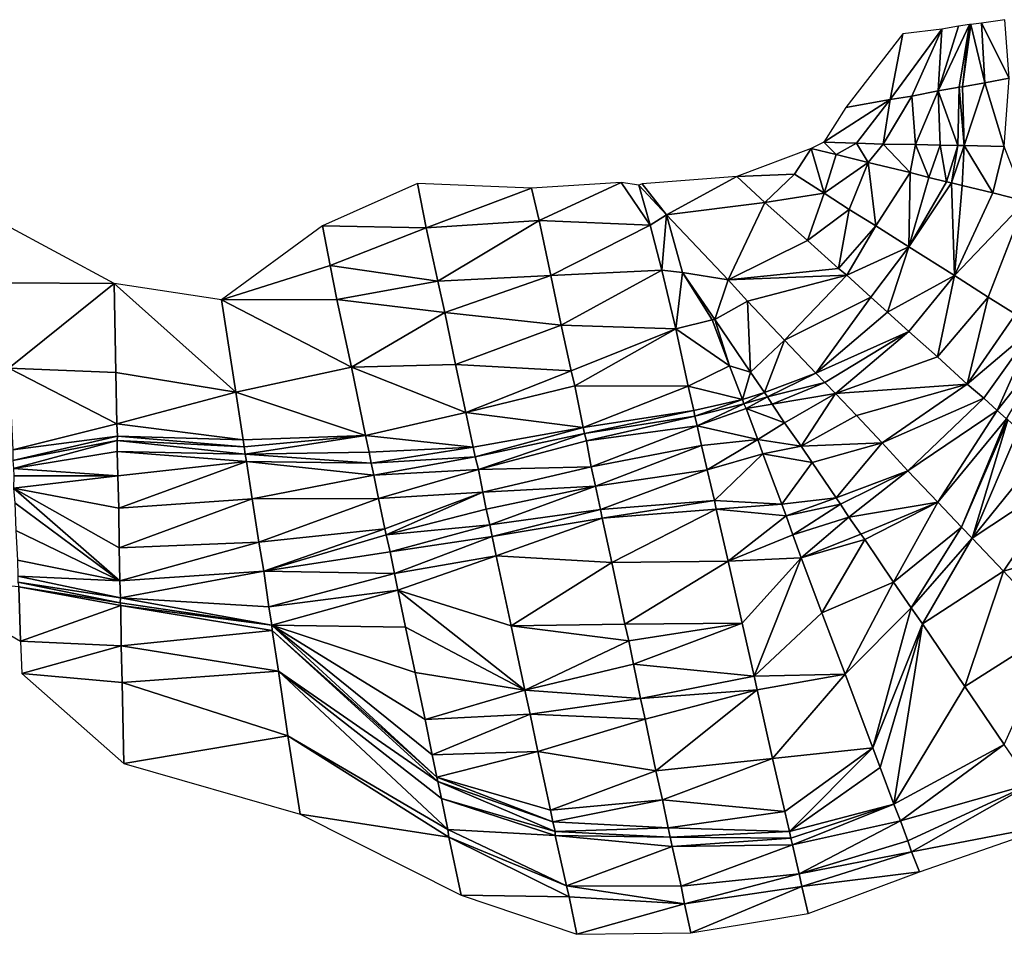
# Model space of a CAD drawing. Header units: feet. Extents: x 117944 to 118936, y 202269 to 202663.
# Tile 2 of 3: x 118337 to 118728, y 202269 to 202633. Entities that reach past the tile are written whole.
import ezdxf

# ---------------------------------------------------------------- set-up
doc = ezdxf.new("R2010")
doc.units = ezdxf.units.FT
doc.header["$MEASUREMENT"] = 0
doc.layers.add('V-TOPO-TINN-3DFC', color=3, linetype='Continuous')

msp = doc.modelspace()

# ---------------------------------------------------------------- linework, layer by layer
at = {"layer": 'V-TOPO-TINN-3DFC'}
for points in [[(118701.962, 202604.3169, 562.671), (118714.418, 202630.632, 563.296), (118710.0027, 202630.034, 565.691)], [(118701.962, 202604.3169, 562.671), (118710.3227, 202605.756, 563.554), (118714.418, 202630.632, 563.296)], [(118701.962, 202604.3169, 562.671), (118710.0027, 202630.034, 565.691), (118703.4401, 202628.8169, 569.55)], [(118710.3227, 202605.756, 563.554), (118711.5958, 202605.874, 563.033), (118714.418, 202630.632, 563.296)], [(118711.5958, 202605.874, 563.033), (118714.9671, 202630.626, 563.097), (118714.418, 202630.632, 563.296)], [(118711.5958, 202605.874, 563.033), (118720.5055, 202607.4892, 562.091), (118714.9671, 202630.626, 563.097)], [(118720.5055, 202607.4892, 562.091), (118719.1494, 202631.202, 561.428), (118714.9671, 202630.626, 563.097)], [(118730.2043, 202609.3403, 561.073), (118728.4151, 202632.5942, 560.674), (118719.1494, 202631.202, 561.428)], [(118720.5055, 202607.4892, 562.091), (118730.2043, 202609.3403, 561.073), (118719.1494, 202631.202, 561.428)], [(118665.2931, 202597.6364, 563.781), (118682.8095, 202600.8126, 568.891), (118687.9189, 202626.9617, 570.048)], [(118682.8095, 202600.8126, 568.891), (118703.4401, 202628.8169, 569.55), (118687.9189, 202626.9617, 570.048)], [(118682.8095, 202600.8126, 568.891), (118691.4812, 202602.2177, 569.448), (118703.4401, 202628.8169, 569.55)], [(118691.4812, 202602.2177, 569.448), (118701.962, 202604.3169, 562.671), (118703.4401, 202628.8169, 569.55)], [(118709.7357, 202582.6182, 563.111), (118710.3227, 202605.756, 563.554), (118701.962, 202604.3169, 562.671)], [(118709.7357, 202582.6182, 563.111), (118712.3249, 202582.6062, 562.659), (118710.3227, 202605.756, 563.554)], [(118712.3249, 202582.6062, 562.659), (118711.5958, 202605.874, 563.033), (118710.3227, 202605.756, 563.554)], [(118712.3249, 202582.6062, 562.659), (118720.5055, 202607.4892, 562.091), (118711.5958, 202605.874, 563.033)], [(118712.3249, 202582.6062, 562.659), (118728.2561, 202582.1491, 561.408), (118720.5055, 202607.4892, 562.091)], [(118728.2561, 202582.1491, 561.408), (118730.2043, 202609.3403, 561.073), (118720.5055, 202607.4892, 562.091)], [(118680.1283, 202583.1452, 569.38), (118691.4812, 202602.2177, 569.448), (118682.8095, 202600.8126, 568.891)], [(118680.1283, 202583.1452, 569.38), (118692.9093, 202582.9822, 562.31), (118691.4812, 202602.2177, 569.448)], [(118692.9093, 202582.9822, 562.31), (118701.962, 202604.3169, 562.671), (118691.4812, 202602.2177, 569.448)], [(118692.9093, 202582.9822, 562.31), (118702.7551, 202582.7562, 562.826), (118701.962, 202604.3169, 562.671)], [(118702.7551, 202582.7562, 562.826), (118709.7357, 202582.6182, 563.111), (118701.962, 202604.3169, 562.671)], [(118656.4244, 202583.8543, 568.908), (118682.8095, 202600.8126, 568.891), (118665.2931, 202597.6364, 563.781)], [(118656.4244, 202583.8543, 568.908), (118669.5124, 202583.5132, 569.541), (118682.8095, 202600.8126, 568.891)], [(118669.5124, 202583.5132, 569.541), (118680.1283, 202583.1452, 569.38), (118682.8095, 202600.8126, 568.891)], [(118651.453, 202581.4491, 569.145), (118661.4158, 202579.0509, 569.486), (118656.4244, 202583.8543, 568.908)], [(118661.4158, 202579.0509, 569.486), (118669.5124, 202583.5132, 569.541), (118656.4244, 202583.8543, 568.908)], [(118661.4158, 202579.0509, 569.486), (118674.0568, 202575.8316, 569.394), (118669.5124, 202583.5132, 569.541)], [(118674.0568, 202575.8316, 569.394), (118680.1283, 202583.1452, 569.38), (118669.5124, 202583.5132, 569.541)], [(118674.0568, 202575.8316, 569.394), (118690.8031, 202571.8043, 562.166), (118680.1283, 202583.1452, 569.38)], [(118690.8031, 202571.8043, 562.166), (118692.9093, 202582.9822, 562.31), (118680.1283, 202583.1452, 569.38)], [(118690.8031, 202571.8043, 562.166), (118698.2207, 202569.8902, 562.706), (118692.9093, 202582.9822, 562.31)], [(118698.2207, 202569.8902, 562.706), (118702.7551, 202582.7562, 562.826), (118692.9093, 202582.9822, 562.31)], [(118698.2207, 202569.8902, 562.706), (118705.2523, 202568.136, 563.119), (118702.7551, 202582.7562, 562.826)], [(118705.2523, 202568.136, 563.119), (118709.7357, 202582.6182, 563.111), (118702.7551, 202582.7562, 562.826)], [(118705.2523, 202568.136, 563.119), (118707.2375, 202567.726, 562.654), (118709.7357, 202582.6182, 563.111)], [(118707.2375, 202567.726, 562.654), (118712.3249, 202582.6062, 562.659), (118709.7357, 202582.6182, 563.111)], [(118707.2375, 202567.726, 562.654), (118711.4818, 202566.6289, 562.178), (118712.3249, 202582.6062, 562.659)], [(118711.4818, 202566.6289, 562.178), (118723.7248, 202563.6987, 562.13), (118712.3249, 202582.6062, 562.659)], [(118723.7248, 202563.6987, 562.13), (118728.2561, 202582.1491, 561.408), (118712.3249, 202582.6062, 562.659)], [(118723.7248, 202563.6987, 562.13), (118736.6138, 202560.4284, 560.975), (118728.2561, 202582.1491, 561.408)], [(118621.8676, 202570.1912, 569.111), (118644.8545, 202571.1173, 569.589), (118651.453, 202581.4491, 569.145)], [(118651.453, 202581.4491, 569.145), (118644.8545, 202571.1173, 569.589), (118656.5664, 202563.6817, 568.957)], [(118651.453, 202581.4491, 569.145), (118656.5664, 202563.6817, 568.957), (118661.4158, 202579.0509, 569.486)], [(118661.4158, 202579.0509, 569.486), (118656.5664, 202563.6817, 568.957), (118674.0568, 202575.8316, 569.394)], [(118674.0568, 202575.8316, 569.394), (118656.5664, 202563.6817, 568.957), (118666.6032, 202557.1691, 569.227)], [(118674.0568, 202575.8316, 569.394), (118666.6032, 202557.1691, 569.227), (118677.1811, 202550.5886, 561.504)], [(118674.0568, 202575.8316, 569.394), (118677.1811, 202550.5886, 561.504), (118690.8031, 202571.8043, 562.166)], [(118633.0145, 202559.8924, 569.211), (118644.8545, 202571.1173, 569.589), (118621.8676, 202570.1912, 569.111)], [(118633.0145, 202559.8924, 569.211), (118656.5664, 202563.6817, 568.957), (118644.8545, 202571.1173, 569.589)], [(118690.8031, 202571.8043, 562.166), (118677.1811, 202550.5886, 561.504), (118690.3171, 202542.322, 562.645)], [(118690.8031, 202571.8043, 562.166), (118690.3171, 202542.322, 562.645), (118698.2207, 202569.8902, 562.706)], [(118457.0675, 202550.6336, 565.955), (118498.3968, 202549.9026, 565.634), (118494.8615, 202567.495, 567.521)], [(118494.8615, 202567.495, 567.521), (118498.3968, 202549.9026, 565.634), (118540.3011, 202565.6698, 568.372)], [(118540.3011, 202565.6698, 568.372), (118543.2334, 202552.6958, 567.432), (118575.871, 202567.889, 569.153)], [(118543.2334, 202552.6958, 567.432), (118587.4619, 202550.9426, 568.322), (118575.871, 202567.889, 569.153)], [(118575.871, 202567.889, 569.153), (118587.4619, 202550.9426, 568.322), (118582.9785, 202566.7749, 569.223)], [(118582.9785, 202566.7749, 569.223), (118593.9074, 202555.072, 567.699), (118584.1826, 202567.2969, 569.054)], [(118582.9785, 202566.7749, 569.223), (118587.4619, 202550.9426, 568.322), (118593.9074, 202555.072, 567.699)], [(118584.1826, 202567.2969, 569.054), (118593.9074, 202555.072, 567.699), (118621.8676, 202570.1912, 569.111)], [(118593.9074, 202555.072, 567.699), (118633.0145, 202559.8924, 569.211), (118621.8676, 202570.1912, 569.111)], [(118698.2207, 202569.8902, 562.706), (118690.3171, 202542.322, 562.645), (118705.2523, 202568.136, 563.119)], [(118705.2523, 202568.136, 563.119), (118690.3171, 202542.322, 562.645), (118707.2375, 202567.726, 562.654)], [(118707.2375, 202567.726, 562.654), (118690.3171, 202542.322, 562.645), (118708.3815, 202530.862, 562.034)], [(118707.2375, 202567.726, 562.654), (118708.3815, 202530.862, 562.034), (118711.4818, 202566.6289, 562.178)], [(118711.4818, 202566.6289, 562.178), (118708.3815, 202530.862, 562.034), (118723.7248, 202563.6987, 562.13)], [(118498.3968, 202549.9026, 565.634), (118543.2334, 202552.6958, 567.432), (118540.3011, 202565.6698, 568.372)], [(118650.0189, 202544.7772, 568.198), (118656.5664, 202563.6817, 568.957), (118633.0145, 202559.8924, 569.211)], [(118650.0189, 202544.7772, 568.198), (118666.6032, 202557.1691, 569.227), (118656.5664, 202563.6817, 568.957)], [(118723.7248, 202563.6987, 562.13), (118708.3815, 202530.862, 562.034), (118736.6138, 202560.4284, 560.975)], [(118593.9074, 202555.072, 567.699), (118618.3904, 202529.1039, 561.587), (118633.0145, 202559.8924, 569.211)], [(118618.3904, 202529.1039, 561.587), (118650.0189, 202544.7772, 568.198), (118633.0145, 202559.8924, 569.211)], [(118736.6138, 202560.4284, 560.975), (118708.3815, 202530.862, 562.034), (118721.8106, 202522.3034, 561.059)], [(118736.6138, 202560.4284, 560.975), (118721.8106, 202522.3034, 561.059), (118732.7595, 202515.4738, 560.018)], [(118593.9074, 202555.072, 567.699), (118587.4619, 202550.9426, 568.322), (118592.0903, 202533.0252, 561.734)], [(118593.9074, 202555.072, 567.699), (118592.0903, 202533.0252, 561.734), (118600.2469, 202532.0521, 561.82)], [(118600.2469, 202532.0521, 561.82), (118618.3904, 202529.1039, 561.587), (118593.9074, 202555.072, 567.699)], [(118662.3379, 202533.6953, 562.448), (118666.6032, 202557.1691, 569.227), (118650.0189, 202544.7772, 568.198)], [(118662.3379, 202533.6953, 562.448), (118677.1811, 202550.5886, 561.504), (118666.6032, 202557.1691, 569.227)], [(118330.0484, 202551.5417, 558.935), (118330.8774, 202527.9178, 558.451), (118374.2679, 202527.7178, 558.977)], [(118498.3968, 202549.9026, 565.634), (118503.0152, 202528.6449, 559.774), (118543.2334, 202552.6958, 567.432)], [(118503.0152, 202528.6449, 559.774), (118547.9327, 202530.899, 561.13), (118543.2334, 202552.6958, 567.432)], [(118543.2334, 202552.6958, 567.432), (118547.9327, 202530.899, 561.13), (118587.4619, 202550.9426, 568.322)], [(118547.9327, 202530.899, 561.13), (118592.0903, 202533.0252, 561.734), (118587.4619, 202550.9426, 568.322)], [(118416.9823, 202521.1873, 560.256), (118460.1737, 202534.8064, 560.092), (118457.0675, 202550.6336, 565.955)], [(118457.0675, 202550.6336, 565.955), (118460.1737, 202534.8064, 560.092), (118498.3968, 202549.9026, 565.634)], [(118460.1737, 202534.8064, 560.092), (118503.0152, 202528.6449, 559.774), (118498.3968, 202549.9026, 565.634)], [(118665.6351, 202531.0071, 561.107), (118677.1811, 202550.5886, 561.504), (118662.3379, 202533.6953, 562.448)], [(118665.6351, 202531.0071, 561.107), (118690.3171, 202542.322, 562.645), (118677.1811, 202550.5886, 561.504)], [(118618.3904, 202529.1039, 561.587), (118662.3379, 202533.6953, 562.448), (118650.0189, 202544.7772, 568.198)], [(118675.1729, 202522.2914, 562.046), (118690.3171, 202542.322, 562.645), (118665.6351, 202531.0071, 561.107)], [(118681.7554, 202516.3159, 562.335), (118690.3171, 202542.322, 562.645), (118675.1729, 202522.2914, 562.046)], [(118681.7554, 202516.3159, 562.335), (118708.3815, 202530.862, 562.034), (118690.3171, 202542.322, 562.645)], [(118416.9823, 202521.1873, 560.256), (118462.888, 202521.3663, 560.219), (118460.1737, 202534.8064, 560.092)], [(118460.1737, 202534.8064, 560.092), (118462.888, 202521.3663, 560.219), (118503.0152, 202528.6449, 559.774)], [(118547.9327, 202530.899, 561.13), (118552.0491, 202511.0815, 560.88), (118592.0903, 202533.0252, 561.734)], [(118552.0491, 202511.0815, 560.88), (118597.5717, 202509.6453, 561.748), (118592.0903, 202533.0252, 561.734)], [(118592.0903, 202533.0252, 561.734), (118597.5717, 202509.6453, 561.748), (118600.2469, 202532.0521, 561.82)], [(118597.5717, 202509.6453, 561.748), (118612.0929, 202513.2976, 562.119), (118600.2469, 202532.0521, 561.82)], [(118600.2469, 202532.0521, 561.82), (118612.0929, 202513.2976, 562.119), (118613.1089, 202513.4497, 562.095)], [(118600.2469, 202532.0521, 561.82), (118613.1089, 202513.4497, 562.095), (118618.3904, 202529.1039, 561.587)], [(118618.3904, 202529.1039, 561.587), (118665.6351, 202531.0071, 561.107), (118662.3379, 202533.6953, 562.448)], [(118330.8774, 202527.9178, 558.451), (118332.3365, 202494.0481, 558.222), (118374.2679, 202527.7178, 558.977)], [(118332.3365, 202494.0481, 558.222), (118374.9889, 202492.292, 559.364), (118374.2679, 202527.7178, 558.977)], [(118422.6087, 202484.5553, 558.961), (118416.9823, 202521.1873, 560.256), (118374.2679, 202527.7178, 558.977)], [(118422.6087, 202484.5553, 558.961), (118374.2679, 202527.7178, 558.977), (118374.9889, 202492.292, 559.364)], [(118462.888, 202521.3663, 560.219), (118505.7454, 202516.2079, 560.746), (118503.0152, 202528.6449, 559.774)], [(118503.0152, 202528.6449, 559.774), (118505.7454, 202516.2079, 560.746), (118547.9327, 202530.899, 561.13)], [(118505.7454, 202516.2079, 560.746), (118552.0491, 202511.0815, 560.88), (118547.9327, 202530.899, 561.13)], [(118613.1089, 202513.4497, 562.095), (118626.189, 202520.6942, 562.744), (118618.3904, 202529.1039, 561.587)], [(118618.3904, 202529.1039, 561.587), (118626.189, 202520.6942, 562.744), (118665.6351, 202531.0071, 561.107)], [(118626.189, 202520.6942, 562.744), (118640.8692, 202505.144, 560.704), (118665.6351, 202531.0071, 561.107)], [(118640.8692, 202505.144, 560.704), (118675.1729, 202522.2914, 562.046), (118665.6351, 202531.0071, 561.107)], [(118690.2191, 202508.6053, 561.952), (118708.3815, 202530.862, 562.034), (118681.7554, 202516.3159, 562.335)], [(118701.719, 202498.5515, 560.928), (118708.3815, 202530.862, 562.034), (118690.2191, 202508.6053, 561.952)], [(118701.719, 202498.5515, 560.928), (118721.8106, 202522.3034, 561.059), (118708.3815, 202530.862, 562.034)], [(118416.9823, 202521.1873, 560.256), (118468.6944, 202494.4601, 560.56), (118462.888, 202521.3663, 560.219)], [(118416.9823, 202521.1873, 560.256), (118422.6087, 202484.5553, 558.961), (118468.6944, 202494.4601, 560.56)], [(118462.888, 202521.3663, 560.219), (118468.6944, 202494.4601, 560.56), (118505.7454, 202516.2079, 560.746)], [(118613.1089, 202513.4497, 562.095), (118627.2791, 202492.482, 560.691), (118626.189, 202520.6942, 562.744)], [(118626.189, 202520.6942, 562.744), (118627.2791, 202492.482, 560.691), (118640.8692, 202505.144, 560.704)], [(118640.8692, 202505.144, 560.704), (118653.2821, 202492.0449, 561.839), (118675.1729, 202522.2914, 562.046)], [(118653.2821, 202492.0449, 561.839), (118681.7554, 202516.3159, 562.335), (118675.1729, 202522.2914, 562.046)], [(118713.4729, 202487.6586, 560.303), (118721.8106, 202522.3034, 561.059), (118701.719, 202498.5515, 560.928)], [(118713.4729, 202487.6586, 560.303), (118732.7595, 202515.4738, 560.018), (118721.8106, 202522.3034, 561.059)], [(118468.6944, 202494.4601, 560.56), (118510.0667, 202495.5632, 560.613), (118505.7454, 202516.2079, 560.746)], [(118505.7454, 202516.2079, 560.746), (118510.0667, 202495.5632, 560.613), (118552.0491, 202511.0815, 560.88)], [(118653.2821, 202492.0449, 561.839), (118690.2191, 202508.6053, 561.952), (118681.7554, 202516.3159, 562.335)], [(118597.5717, 202509.6453, 561.748), (118618.9734, 202494.9952, 560.664), (118612.0929, 202513.2976, 562.119)], [(118612.0929, 202513.2976, 562.119), (118618.9734, 202494.9952, 560.664), (118613.1089, 202513.4497, 562.095)], [(118613.1089, 202513.4497, 562.095), (118618.9734, 202494.9952, 560.664), (118627.2791, 202492.482, 560.691)], [(118713.4729, 202487.6586, 560.303), (118740.2441, 202510.3044, 559.003), (118732.7595, 202515.4738, 560.018)], [(118510.0667, 202495.5632, 560.613), (118555.9734, 202492.971, 561.787), (118552.0491, 202511.0815, 560.88)], [(118552.0491, 202511.0815, 560.88), (118555.9734, 202492.971, 561.787), (118597.5717, 202509.6453, 561.748)], [(118557.4075, 202487.0485, 561.444), (118597.5717, 202509.6453, 561.748), (118555.9734, 202492.971, 561.787)], [(118557.4075, 202487.0485, 561.444), (118602.5351, 202486.8605, 560.743), (118597.5717, 202509.6453, 561.748)], [(118597.5717, 202509.6453, 561.748), (118602.5351, 202486.8605, 560.743), (118618.9734, 202494.9952, 560.664)], [(118653.2821, 202492.0449, 561.839), (118656.8424, 202488.2866, 561.132), (118690.2191, 202508.6053, 561.952)], [(118656.8424, 202488.2866, 561.132), (118661.1038, 202483.9633, 559.785), (118690.2191, 202508.6053, 561.952)], [(118661.1038, 202483.9633, 559.785), (118701.719, 202498.5515, 560.928), (118690.2191, 202508.6053, 561.952)], [(118720.0835, 202482.1532, 559.497), (118740.2441, 202510.3044, 559.003), (118713.4729, 202487.6586, 560.303)], [(118725.3789, 202477.1788, 560.515), (118740.2441, 202510.3044, 559.003), (118720.0835, 202482.1532, 559.497)], [(118725.3789, 202477.1788, 560.515), (118747.8637, 202505.607, 562.281), (118740.2441, 202510.3044, 559.003)], [(118627.2791, 202492.482, 560.691), (118632.9505, 202484.3353, 561.275), (118640.8692, 202505.144, 560.704)], [(118632.9505, 202484.3353, 561.275), (118653.2821, 202492.0449, 561.839), (118640.8692, 202505.144, 560.704)], [(118729.0872, 202473.8995, 562.071), (118747.8637, 202505.607, 562.281), (118725.3789, 202477.1788, 560.515)], [(118661.1038, 202483.9633, 559.785), (118713.4729, 202487.6586, 560.303), (118701.719, 202498.5515, 560.928)], [(118332.3365, 202494.0481, 558.222), (118375.296, 202471.9343, 558.353), (118374.9889, 202492.292, 559.364)], [(118332.3365, 202494.0481, 558.222), (118333.9377, 202461.5685, 557.823), (118375.296, 202471.9343, 558.353)], [(118422.6087, 202484.5553, 558.961), (118374.9889, 202492.292, 559.364), (118375.296, 202471.9343, 558.353)], [(118422.6087, 202484.5553, 558.961), (118474.2829, 202467.335, 559.88), (118468.6944, 202494.4601, 560.56)], [(118468.6944, 202494.4601, 560.56), (118514.114, 202476.3737, 560.741), (118510.0667, 202495.5632, 560.613)], [(118468.6944, 202494.4601, 560.56), (118474.2829, 202467.335, 559.88), (118514.114, 202476.3737, 560.741)], [(118510.0667, 202495.5632, 560.613), (118514.114, 202476.3737, 560.741), (118555.9734, 202492.971, 561.787)], [(118514.114, 202476.3737, 560.741), (118557.4075, 202487.0485, 561.444), (118555.9734, 202492.971, 561.787)], [(118602.5351, 202486.8605, 560.743), (118624.1788, 202481.5721, 560.2), (118618.9734, 202494.9952, 560.664)], [(118618.9734, 202494.9952, 560.664), (118624.1788, 202481.5721, 560.2), (118627.2791, 202492.482, 560.691)], [(118624.1788, 202481.5721, 560.2), (118632.9505, 202484.3353, 561.275), (118627.2791, 202492.482, 560.691)], [(118632.9505, 202484.3353, 561.275), (118634.0316, 202482.7172, 560.204), (118653.2821, 202492.0449, 561.839)], [(118634.0316, 202482.7172, 560.204), (118656.8424, 202488.2866, 561.132), (118653.2821, 202492.0449, 561.839)], [(118634.0316, 202482.7172, 560.204), (118635.9208, 202479.78, 559.067), (118656.8424, 202488.2866, 561.132)], [(118635.9208, 202479.78, 559.067), (118661.1038, 202483.9633, 559.785), (118656.8424, 202488.2866, 561.132)], [(118422.6087, 202484.5553, 558.961), (118375.296, 202471.9343, 558.353), (118425.629, 202465.4958, 559.093)], [(118422.6087, 202484.5553, 558.961), (118425.629, 202465.4958, 559.093), (118474.2829, 202467.335, 559.88)], [(118514.114, 202476.3737, 560.741), (118560.7718, 202470.3992, 559.726), (118557.4075, 202487.0485, 561.444)], [(118557.4075, 202487.0485, 561.444), (118560.7718, 202470.3992, 559.726), (118602.5351, 202486.8605, 560.743)], [(118560.7718, 202470.3992, 559.726), (118604.7343, 202477.1628, 560.199), (118602.5351, 202486.8605, 560.743)], [(118602.5351, 202486.8605, 560.743), (118604.7343, 202477.1628, 560.199), (118624.1788, 202481.5721, 560.2)], [(118624.1788, 202481.5721, 560.2), (118624.6919, 202479.861, 560.054), (118632.9505, 202484.3353, 561.275)], [(118624.6919, 202479.861, 560.054), (118634.0316, 202482.7172, 560.204), (118632.9505, 202484.3353, 561.275)], [(118661.1038, 202483.9633, 559.785), (118669.4774, 202475.2226, 560.013), (118713.4729, 202487.6586, 560.303)], [(118669.4774, 202475.2226, 560.013), (118679.6192, 202464.3257, 560.391), (118713.4729, 202487.6586, 560.303)], [(118679.6192, 202464.3257, 560.391), (118720.0835, 202482.1532, 559.497), (118713.4729, 202487.6586, 560.303)], [(118604.7343, 202477.1628, 560.199), (118605.1743, 202474.9986, 559.135), (118624.1788, 202481.5721, 560.2)], [(118605.1743, 202474.9986, 559.135), (118624.6919, 202479.861, 560.054), (118624.1788, 202481.5721, 560.2)], [(118624.6919, 202479.861, 560.054), (118625.6089, 202477.9748, 558.981), (118634.0316, 202482.7172, 560.204)], [(118625.6089, 202477.9748, 558.981), (118635.9208, 202479.78, 559.067), (118634.0316, 202482.7172, 560.204)], [(118635.9208, 202479.78, 559.067), (118640.8592, 202472.3494, 558.647), (118661.1038, 202483.9633, 559.785)], [(118640.8592, 202472.3494, 558.647), (118647.4207, 202463.0916, 559.174), (118661.1038, 202483.9633, 559.785)], [(118647.4207, 202463.0916, 559.174), (118669.4774, 202475.2226, 560.013), (118661.1038, 202483.9633, 559.785)], [(118679.6192, 202464.3257, 560.391), (118689.9421, 202453.2899, 560.696), (118720.0835, 202482.1532, 559.497)], [(118689.9421, 202453.2899, 560.696), (118725.3789, 202477.1788, 560.515), (118720.0835, 202482.1532, 559.497)], [(118560.7718, 202470.3992, 559.726), (118561.2918, 202468.08, 558.353), (118604.7343, 202477.1628, 560.199)], [(118561.2918, 202468.08, 558.353), (118605.1743, 202474.9986, 559.135), (118604.7343, 202477.1628, 560.199)], [(118605.1743, 202474.9986, 559.135), (118606.1484, 202471.0613, 557.364), (118624.6919, 202479.861, 560.054)], [(118606.1484, 202471.0613, 557.364), (118625.6089, 202477.9748, 558.981), (118624.6919, 202479.861, 560.054)], [(118606.1484, 202471.0613, 557.364), (118630.1803, 202465.6598, 557.821), (118625.6089, 202477.9748, 558.981)], [(118625.6089, 202477.9748, 558.981), (118640.8592, 202472.3494, 558.647), (118635.9208, 202479.78, 559.067)], [(118625.6089, 202477.9748, 558.981), (118630.1803, 202465.6598, 557.821), (118640.8592, 202472.3494, 558.647)], [(118689.9421, 202453.2899, 560.696), (118701.828, 202440.8099, 561.038), (118725.3789, 202477.1788, 560.515)], [(118701.828, 202440.8099, 561.038), (118729.0872, 202473.8995, 562.071), (118725.3789, 202477.1788, 560.515)], [(118474.2829, 202467.335, 559.88), (118517.0753, 202462.5966, 559.738), (118514.114, 202476.3737, 560.741)], [(118514.114, 202476.3737, 560.741), (118517.0753, 202462.5966, 559.738), (118560.7718, 202470.3992, 559.726)], [(118561.2918, 202468.08, 558.353), (118562.0549, 202465.1988, 556.639), (118605.1743, 202474.9986, 559.135)], [(118562.0549, 202465.1988, 556.639), (118606.1484, 202471.0613, 557.364), (118605.1743, 202474.9986, 559.135)], [(118647.4207, 202463.0916, 559.174), (118679.6192, 202464.3257, 560.391), (118669.4774, 202475.2226, 560.013)], [(118729.0872, 202473.8995, 562.071), (118701.828, 202440.8099, 561.038), (118711.2048, 202430.8361, 562.143)], [(118729.0872, 202473.8995, 562.071), (118711.2048, 202430.8361, 562.143), (118729.6212, 202473.5055, 562.222)], [(118729.6212, 202473.5055, 562.222), (118711.2048, 202430.8361, 562.143), (118715.4481, 202426.4897, 562.698)], [(118729.6212, 202473.5055, 562.222), (118715.4481, 202426.4897, 562.698), (118733.8626, 202469.6782, 562.831)], [(118333.9377, 202461.5685, 557.823), (118375.543, 202467.046, 556.643), (118375.296, 202471.9343, 558.353)], [(118375.296, 202471.9343, 558.353), (118375.543, 202467.046, 556.643), (118425.629, 202465.4958, 559.093)], [(118517.0753, 202462.5966, 559.738), (118517.7893, 202458.8023, 557.803), (118560.7718, 202470.3992, 559.726)], [(118517.7893, 202458.8023, 557.803), (118561.2918, 202468.08, 558.353), (118560.7718, 202470.3992, 559.726)], [(118562.0549, 202465.1988, 556.639), (118564, 202454.797, 555.903), (118606.1484, 202471.0613, 557.364)], [(118564, 202454.797, 555.903), (118607.8835, 202463.2736, 556.909), (118606.1484, 202471.0613, 557.364)], [(118606.1484, 202471.0613, 557.364), (118607.8835, 202463.2736, 556.909), (118630.1803, 202465.6598, 557.821)], [(118630.1803, 202465.6598, 557.821), (118647.4207, 202463.0916, 559.174), (118640.8592, 202472.3494, 558.647)], [(118733.8626, 202469.6782, 562.831), (118715.4481, 202426.4897, 562.698), (118743.4503, 202461.0485, 563.773)], [(118375.543, 202467.046, 556.643), (118333.9377, 202461.5685, 557.823), (118333.9577, 202457.3002, 556.524)], [(118375.543, 202467.046, 556.643), (118333.9577, 202457.3002, 556.524), (118375.481, 202465.3378, 556.189)], [(118375.481, 202465.3378, 556.189), (118333.9577, 202457.3002, 556.524), (118334.1947, 202454.1779, 556.725)], [(118375.481, 202465.3378, 556.189), (118334.1947, 202454.1779, 556.725), (118375.428, 202460.9765, 555.402)], [(118426.323, 202459.8554, 556.971), (118375.481, 202465.3378, 556.189), (118375.428, 202460.9765, 555.402)], [(118426.007, 202462.7486, 557.736), (118375.543, 202467.046, 556.643), (118375.481, 202465.3378, 556.189)], [(118426.323, 202459.8554, 556.971), (118426.007, 202462.7486, 557.736), (118375.481, 202465.3378, 556.189)], [(118426.007, 202462.7486, 557.736), (118425.629, 202465.4958, 559.093), (118375.543, 202467.046, 556.643)], [(118426.007, 202462.7486, 557.736), (118474.2829, 202467.335, 559.88), (118425.629, 202465.4958, 559.093)], [(118426.007, 202462.7486, 557.736), (118426.323, 202459.8554, 556.971), (118474.2829, 202467.335, 559.88)], [(118426.323, 202459.8554, 556.971), (118475.71, 202460.6414, 559.021), (118474.2829, 202467.335, 559.88)], [(118474.2829, 202467.335, 559.88), (118475.71, 202460.6414, 559.021), (118517.0753, 202462.5966, 559.738)], [(118517.7893, 202458.8023, 557.803), (118519.2195, 202453.7199, 556.213), (118561.2918, 202468.08, 558.353)], [(118519.2195, 202453.7199, 556.213), (118562.0549, 202465.1988, 556.639), (118561.2918, 202468.08, 558.353)], [(118519.2195, 202453.7199, 556.213), (118564, 202454.797, 555.903), (118562.0549, 202465.1988, 556.639)], [(118607.8835, 202463.2736, 556.909), (118610.0657, 202453.6789, 558.01), (118630.1803, 202465.6598, 557.821)], [(118610.0657, 202453.6789, 558.01), (118632.1885, 202460.0354, 558.637), (118630.1803, 202465.6598, 557.821)], [(118630.1803, 202465.6598, 557.821), (118632.1885, 202460.0354, 558.637), (118647.4207, 202463.0916, 559.174)], [(118334.1947, 202454.1779, 556.725), (118375.674, 202451.2057, 555.128), (118375.428, 202460.9765, 555.402)], [(118426.8661, 202456.9601, 555.945), (118426.323, 202459.8554, 556.971), (118375.428, 202460.9765, 555.402)], [(118426.8661, 202456.9601, 555.945), (118375.428, 202460.9765, 555.402), (118375.674, 202451.2057, 555.128)], [(118475.71, 202460.6414, 559.021), (118476.451, 202456.2791, 557.329), (118517.0753, 202462.5966, 559.738)], [(118476.451, 202456.2791, 557.329), (118517.7893, 202458.8023, 557.803), (118517.0753, 202462.5966, 559.738)], [(118564, 202454.797, 555.903), (118565.7112, 202447.1074, 556.267), (118607.8835, 202463.2736, 556.909)], [(118565.7112, 202447.1074, 556.267), (118610.0657, 202453.6789, 558.01), (118607.8835, 202463.2736, 556.909)], [(118632.1885, 202460.0354, 558.637), (118651.785, 202456.5741, 559.45), (118647.4207, 202463.0916, 559.174)], [(118647.4207, 202463.0916, 559.174), (118651.785, 202456.5741, 559.45), (118679.6192, 202464.3257, 560.391)], [(118651.785, 202456.5741, 559.45), (118661.3938, 202442.499, 560.105), (118679.6192, 202464.3257, 560.391)], [(118661.3938, 202442.499, 560.105), (118689.9421, 202453.2899, 560.696), (118679.6192, 202464.3257, 560.391)], [(118715.4481, 202426.4897, 562.698), (118753.7232, 202451.8177, 564.557), (118743.4503, 202461.0485, 563.773)], [(118426.8661, 202456.9601, 555.945), (118375.674, 202451.2057, 555.128), (118376.092, 202438.4057, 555.269)], [(118426.8661, 202456.9601, 555.945), (118376.092, 202438.4057, 555.269), (118429.1553, 202442.089, 555.68)], [(118426.323, 202459.8554, 556.971), (118476.451, 202456.2791, 557.329), (118475.71, 202460.6414, 559.021)], [(118426.323, 202459.8554, 556.971), (118426.8661, 202456.9601, 555.945), (118476.451, 202456.2791, 557.329)], [(118426.8661, 202456.9601, 555.945), (118477.4931, 202451.5517, 555.961), (118476.451, 202456.2791, 557.329)], [(118426.8661, 202456.9601, 555.945), (118429.1553, 202442.089, 555.68), (118477.4931, 202451.5517, 555.961)], [(118476.451, 202456.2791, 557.329), (118477.4931, 202451.5517, 555.961), (118517.7893, 202458.8023, 557.803)], [(118477.4931, 202451.5517, 555.961), (118519.2195, 202453.7199, 556.213), (118517.7893, 202458.8023, 557.803)], [(118610.0657, 202453.6789, 558.01), (118612.9729, 202441.4009, 558.874), (118632.1885, 202460.0354, 558.637)], [(118612.9729, 202441.4009, 558.874), (118639.8011, 202439.9188, 559.488), (118632.1885, 202460.0354, 558.637)], [(118632.1885, 202460.0354, 558.637), (118639.8011, 202439.9188, 559.488), (118651.785, 202456.5741, 559.45)], [(118334.1947, 202454.1779, 556.725), (118334.4107, 202451.3017, 553.318), (118375.674, 202451.2057, 555.128)], [(118477.4931, 202451.5517, 555.961), (118479.4343, 202442.293, 555.51), (118519.2195, 202453.7199, 556.213)], [(118479.4343, 202442.293, 555.51), (118520.8286, 202444.8002, 555.503), (118519.2195, 202453.7199, 556.213)], [(118519.2195, 202453.7199, 556.213), (118520.8286, 202444.8002, 555.503), (118564, 202454.797, 555.903)], [(118520.8286, 202444.8002, 555.503), (118565.7112, 202447.1074, 556.267), (118564, 202454.797, 555.903)], [(118565.7112, 202447.1074, 556.267), (118567.7083, 202437.8366, 557.413), (118610.0657, 202453.6789, 558.01)], [(118567.7083, 202437.8366, 557.413), (118612.9729, 202441.4009, 558.874), (118610.0657, 202453.6789, 558.01)], [(118639.8011, 202439.9188, 559.488), (118661.3938, 202442.499, 560.105), (118651.785, 202456.5741, 559.45)], [(118661.3938, 202442.499, 560.105), (118663.1719, 202439.9918, 560.983), (118689.9421, 202453.2899, 560.696)], [(118663.1719, 202439.9918, 560.983), (118666.3942, 202434.8764, 562.283), (118689.9421, 202453.2899, 560.696)], [(118666.3942, 202434.8764, 562.283), (118701.828, 202440.8099, 561.038), (118689.9421, 202453.2899, 560.696)], [(118334.4107, 202451.3017, 553.318), (118334.2837, 202446.4033, 552.457), (118375.674, 202451.2057, 555.128)], [(118334.2837, 202446.4033, 552.457), (118376.092, 202438.4057, 555.269), (118375.674, 202451.2057, 555.128)], [(118429.1553, 202442.089, 555.68), (118479.4343, 202442.293, 555.51), (118477.4931, 202451.5517, 555.961)], [(118715.4481, 202426.4897, 562.698), (118727.9741, 202413.3457, 563.52), (118753.7232, 202451.8177, 564.557)], [(118727.9741, 202413.3457, 563.52), (118779.8892, 202428.3039, 564.035), (118753.7232, 202451.8177, 564.557)], [(118334.2837, 202446.4033, 552.457), (118376.5841, 202409.4424, 554.022), (118376.306, 202422.6444, 554.695)], [(118376.306, 202422.6444, 554.695), (118376.092, 202438.4057, 555.269), (118334.2837, 202446.4033, 552.457)], [(118334.2837, 202446.4033, 552.457), (118334.8027, 202440.4618, 554.204), (118376.5841, 202409.4424, 554.022)], [(118520.8286, 202444.8002, 555.503), (118522.1777, 202438.0086, 555.674), (118565.7112, 202447.1074, 556.267)], [(118522.1777, 202438.0086, 555.674), (118523.6498, 202431.8211, 556.606), (118565.7112, 202447.1074, 556.267)], [(118523.6498, 202431.8211, 556.606), (118567.7083, 202437.8366, 557.413), (118565.7112, 202447.1074, 556.267)], [(118376.306, 202422.6444, 554.695), (118429.1553, 202442.089, 555.68), (118376.092, 202438.4057, 555.269)], [(118376.306, 202422.6444, 554.695), (118431.8645, 202424.8596, 555.304), (118429.1553, 202442.089, 555.68)], [(118429.1553, 202442.089, 555.68), (118431.8645, 202424.8596, 555.304), (118479.4343, 202442.293, 555.51)], [(118431.8645, 202424.8596, 555.304), (118481.9385, 202430.147, 555.286), (118479.4343, 202442.293, 555.51)], [(118479.4343, 202442.293, 555.51), (118481.9385, 202430.147, 555.286), (118520.8286, 202444.8002, 555.503)], [(118520.8286, 202444.8002, 555.503), (118481.9385, 202430.147, 555.286), (118482.5015, 202427.8288, 555.171)], [(118520.8286, 202444.8002, 555.503), (118482.5015, 202427.8288, 555.171), (118522.1777, 202438.0086, 555.674)], [(118567.7083, 202437.8366, 557.413), (118568.3764, 202434.4393, 558.221), (118612.9729, 202441.4009, 558.874)], [(118568.3764, 202434.4393, 558.221), (118613.659, 202438.0316, 559.56), (118612.9729, 202441.4009, 558.874)], [(118612.9729, 202441.4009, 558.874), (118613.659, 202438.0316, 559.56), (118639.8011, 202439.9188, 559.488)], [(118639.8011, 202439.9188, 559.488), (118641.4412, 202435.3354, 560.515), (118661.3938, 202442.499, 560.105)], [(118641.4412, 202435.3354, 560.515), (118663.1719, 202439.9918, 560.983), (118661.3938, 202442.499, 560.105)], [(118376.5841, 202409.4424, 554.022), (118334.8027, 202440.4618, 554.204), (118335.1858, 202429.52, 553.751)], [(118482.5015, 202427.8288, 555.171), (118523.6498, 202431.8211, 556.606), (118522.1777, 202438.0086, 555.674)], [(118523.6498, 202431.8211, 556.606), (118524.6239, 202427.0778, 557.873), (118567.7083, 202437.8366, 557.413)], [(118524.6239, 202427.0778, 557.873), (118568.3764, 202434.4393, 558.221), (118567.7083, 202437.8366, 557.413)], [(118568.3764, 202434.4393, 558.221), (118572.2257, 202416.7349, 559.783), (118613.659, 202438.0316, 559.56)], [(118572.2257, 202416.7349, 559.783), (118618.4404, 202417.357, 561.165), (118613.659, 202438.0316, 559.56)], [(118613.659, 202438.0316, 559.56), (118641.4412, 202435.3354, 560.515), (118639.8011, 202439.9188, 559.488)], [(118613.659, 202438.0316, 559.56), (118618.4404, 202417.357, 561.165), (118641.4412, 202435.3354, 560.515)], [(118641.4412, 202435.3354, 560.515), (118644.1244, 202427.7598, 561.636), (118663.1719, 202439.9918, 560.983)], [(118644.1244, 202427.7598, 561.636), (118666.3942, 202434.8764, 562.283), (118663.1719, 202439.9918, 560.983)], [(118666.3942, 202434.8764, 562.283), (118671.2216, 202428.1058, 561.998), (118701.828, 202440.8099, 561.038)], [(118671.2216, 202428.1058, 561.998), (118672.7707, 202425.9877, 561.539), (118701.828, 202440.8099, 561.038)], [(118672.7707, 202425.9877, 561.539), (118684.2436, 202408.9303, 560.862), (118701.828, 202440.8099, 561.038)], [(118684.2436, 202408.9303, 560.862), (118711.2048, 202430.8361, 562.143), (118701.828, 202440.8099, 561.038)], [(118524.6239, 202427.0778, 557.873), (118526.147, 202419.3721, 559.031), (118568.3764, 202434.4393, 558.221)], [(118526.147, 202419.3721, 559.031), (118572.2257, 202416.7349, 559.783), (118568.3764, 202434.4393, 558.221)], [(118618.4404, 202417.357, 561.165), (118644.1244, 202427.7598, 561.636), (118641.4412, 202435.3354, 560.515)], [(118644.1244, 202427.7598, 561.636), (118647.4177, 202418.6631, 561.914), (118666.3942, 202434.8764, 562.283)], [(118647.4177, 202418.6631, 561.914), (118671.2216, 202428.1058, 561.998), (118666.3942, 202434.8764, 562.283)], [(118376.5841, 202409.4424, 554.022), (118335.1858, 202429.52, 553.751), (118335.8058, 202417.778, 553.162)], [(118431.8645, 202424.8596, 555.304), (118433.7586, 202413.3217, 555.201), (118481.9385, 202430.147, 555.286)], [(118433.7586, 202413.3217, 555.201), (118482.5015, 202427.8288, 555.171), (118481.9385, 202430.147, 555.286)], [(118482.5015, 202427.8288, 555.171), (118483.9996, 202420.9693, 557.512), (118523.6498, 202431.8211, 556.606)], [(118483.9996, 202420.9693, 557.512), (118524.6239, 202427.0778, 557.873), (118523.6498, 202431.8211, 556.606)], [(118711.2048, 202430.8361, 562.143), (118684.2436, 202408.9303, 560.862), (118691.1502, 202398.7255, 561.933)], [(118711.2048, 202430.8361, 562.143), (118691.1502, 202398.7255, 561.933), (118715.4481, 202426.4897, 562.698)], [(118433.7586, 202413.3217, 555.201), (118483.9996, 202420.9693, 557.512), (118482.5015, 202427.8288, 555.171)], [(118483.9996, 202420.9693, 557.512), (118485.7828, 202412.4446, 557.785), (118524.6239, 202427.0778, 557.873)], [(118485.7828, 202412.4446, 557.785), (118526.147, 202419.3721, 559.031), (118524.6239, 202427.0778, 557.873)], [(118618.4404, 202417.357, 561.165), (118647.4177, 202418.6631, 561.914), (118644.1244, 202427.7598, 561.636)], [(118647.4177, 202418.6631, 561.914), (118672.7707, 202425.9877, 561.539), (118671.2216, 202428.1058, 561.998)], [(118647.4177, 202418.6631, 561.914), (118655.7463, 202396.7393, 561.463), (118672.7707, 202425.9877, 561.539)], [(118655.7463, 202396.7393, 561.463), (118684.2436, 202408.9303, 560.862), (118672.7707, 202425.9877, 561.539)], [(118715.4481, 202426.4897, 562.698), (118691.1502, 202398.7255, 561.933), (118695.6875, 202392.377, 562.25)], [(118715.4481, 202426.4897, 562.698), (118695.6875, 202392.377, 562.25), (118727.9741, 202413.3457, 563.52)], [(118727.9741, 202413.3457, 563.52), (118749.2028, 202390.7389, 563.811), (118779.8892, 202428.3039, 564.035)], [(118376.5841, 202409.4424, 554.022), (118431.8645, 202424.8596, 555.304), (118376.306, 202422.6444, 554.695)], [(118376.5841, 202409.4424, 554.022), (118433.7586, 202413.3217, 555.201), (118431.8645, 202424.8596, 555.304)], [(118376.5841, 202409.4424, 554.022), (118335.8058, 202417.778, 553.162), (118335.9148, 202411.3035, 554.069)], [(118433.7586, 202413.3217, 555.201), (118485.7828, 202412.4446, 557.785), (118483.9996, 202420.9693, 557.512)], [(118485.7828, 202412.4446, 557.785), (118487.1439, 202405.7381, 558.148), (118526.147, 202419.3721, 559.031)], [(118487.1439, 202405.7381, 558.148), (118532.1435, 202391.6169, 559.806), (118526.147, 202419.3721, 559.031)], [(118526.147, 202419.3721, 559.031), (118532.1435, 202391.6169, 559.806), (118572.2257, 202416.7349, 559.783)], [(118618.4404, 202417.357, 561.165), (118624.0108, 202392.624, 562.048), (118647.4177, 202418.6631, 561.914)], [(118647.4177, 202418.6631, 561.914), (118624.0108, 202392.624, 562.048), (118628.7502, 202371.5883, 561.566)], [(118647.4177, 202418.6631, 561.914), (118628.7502, 202371.5883, 561.566), (118655.7463, 202396.7393, 561.463)], [(118532.1435, 202391.6169, 559.806), (118577.3921, 202392.214, 560.08), (118572.2257, 202416.7349, 559.783)], [(118572.2257, 202416.7349, 559.783), (118577.3921, 202392.214, 560.08), (118618.4404, 202417.357, 561.165)], [(118577.3921, 202392.214, 560.08), (118624.0108, 202392.624, 562.048), (118618.4404, 202417.357, 561.165)], [(118293.5874, 202411.0175, 558.008), (118336.9989, 202385.5244, 568.935), (118336.4239, 202407.1032, 556.42)], [(118376.8001, 202402.7848, 554.548), (118376.5841, 202409.4424, 554.022), (118335.9148, 202411.3035, 554.069)], [(118336.0168, 202408.9783, 555.681), (118376.8001, 202402.7848, 554.548), (118335.9148, 202411.3035, 554.069)], [(118376.5841, 202409.4424, 554.022), (118376.8001, 202402.7848, 554.548), (118433.7586, 202413.3217, 555.201)], [(118376.8001, 202402.7848, 554.548), (118435.7398, 202399.2265, 555.623), (118433.7586, 202413.3217, 555.201)], [(118433.7586, 202413.3217, 555.201), (118435.7398, 202399.2265, 555.623), (118485.7828, 202412.4446, 557.785)], [(118435.7398, 202399.2265, 555.623), (118487.1439, 202405.7381, 558.148), (118485.7828, 202412.4446, 557.785)], [(118695.6875, 202392.377, 562.25), (118712.5469, 202367.535, 562.107), (118727.9741, 202413.3457, 563.52)], [(118712.5469, 202367.535, 562.107), (118749.2028, 202390.7389, 563.811), (118727.9741, 202413.3457, 563.52)], [(118336.0168, 202408.9783, 555.681), (118376.7181, 202400.7877, 556.362), (118376.8001, 202402.7848, 554.548)], [(118376.7181, 202400.7877, 556.362), (118336.0168, 202408.9783, 555.681), (118336.4239, 202407.1032, 556.42)], [(118376.9121, 202399.7036, 556.711), (118376.7181, 202400.7877, 556.362), (118336.4239, 202407.1032, 556.42)], [(118376.9121, 202399.7036, 556.711), (118336.4239, 202407.1032, 556.42), (118336.9989, 202385.5244, 568.935)], [(118684.2436, 202408.9303, 560.862), (118655.7463, 202396.7393, 561.463), (118664.9181, 202372.4374, 561.098)], [(118684.2436, 202408.9303, 560.862), (118664.9181, 202372.4374, 561.098), (118691.1502, 202398.7255, 561.933)], [(118436.9249, 202391.885, 556.959), (118376.8001, 202402.7848, 554.548), (118376.7181, 202400.7877, 556.362)], [(118376.8001, 202402.7848, 554.548), (118436.9249, 202391.885, 556.959), (118435.7398, 202399.2265, 555.623)], [(118435.7398, 202399.2265, 555.623), (118436.9249, 202391.885, 556.959), (118487.1439, 202405.7381, 558.148)], [(118436.9249, 202391.885, 556.959), (118490.1511, 202391.0299, 558.2), (118487.1439, 202405.7381, 558.148)], [(118490.1511, 202391.0299, 558.2), (118537.5809, 202366.0949, 560.064), (118487.1439, 202405.7381, 558.148)], [(118487.1439, 202405.7381, 558.148), (118537.5809, 202366.0949, 560.064), (118532.1435, 202391.6169, 559.806)], [(118376.9121, 202399.7036, 556.711), (118336.9989, 202385.5244, 568.935), (118377.0081, 202383.6763, 565.687)], [(118436.9249, 202391.885, 556.959), (118376.7181, 202400.7877, 556.362), (118376.9121, 202399.7036, 556.711)], [(118376.9121, 202399.7036, 556.711), (118437.0689, 202389.8128, 557.665), (118436.9249, 202391.885, 556.959)], [(118376.9121, 202399.7036, 556.711), (118377.0081, 202383.6763, 565.687), (118437.0689, 202389.8128, 557.665)], [(118691.1502, 202398.7255, 561.933), (118664.9181, 202372.4374, 561.098), (118675.929, 202343.0821, 561.566)], [(118691.1502, 202398.7255, 561.933), (118675.929, 202343.0821, 561.566), (118695.6875, 202392.377, 562.25)], [(118628.7502, 202371.5883, 561.566), (118664.9181, 202372.4374, 561.098), (118655.7463, 202396.7393, 561.463)], [(118436.9249, 202391.885, 556.959), (118502.5531, 202331.4561, 559.617), (118500.729, 202340.2628, 559)], [(118436.9249, 202391.885, 556.959), (118437.0689, 202389.8128, 557.665), (118502.5531, 202331.4561, 559.617)], [(118436.9249, 202391.885, 556.959), (118493.9114, 202373.0595, 558.27), (118490.1511, 202391.0299, 558.2)], [(118436.9249, 202391.885, 556.959), (118497.8897, 202354.321, 559.202), (118493.9114, 202373.0595, 558.27)], [(118436.9249, 202391.885, 556.959), (118500.729, 202340.2628, 559), (118497.8897, 202354.321, 559.202)], [(118490.1511, 202391.0299, 558.2), (118493.9114, 202373.0595, 558.27), (118537.5809, 202366.0949, 560.064)], [(118532.1435, 202391.6169, 559.806), (118578.8812, 202385.6135, 561.876), (118577.3921, 202392.214, 560.08)], [(118532.1435, 202391.6169, 559.806), (118537.5809, 202366.0949, 560.064), (118578.8812, 202385.6135, 561.876)], [(118577.3921, 202392.214, 560.08), (118578.8812, 202385.6135, 561.876), (118624.0108, 202392.624, 562.048)], [(118578.8812, 202385.6135, 561.876), (118580.7804, 202376.3137, 562.181), (118624.0108, 202392.624, 562.048)], [(118580.7804, 202376.3137, 562.181), (118628.7502, 202371.5883, 561.566), (118624.0108, 202392.624, 562.048)], [(118695.6875, 202392.377, 562.25), (118675.929, 202343.0821, 561.566), (118678.8342, 202335.2444, 562.167)], [(118695.6875, 202392.377, 562.25), (118678.8342, 202335.2444, 562.167), (118684.3546, 202320.7663, 561.933)], [(118695.6875, 202392.377, 562.25), (118684.3546, 202320.7663, 561.933), (118712.5469, 202367.535, 562.107)], [(118712.5469, 202367.535, 562.107), (118728.2441, 202344.3702, 562.297), (118749.2028, 202390.7389, 563.811)], [(118377.0081, 202383.6763, 565.687), (118439.6911, 202373.6365, 566.857), (118437.0689, 202389.8128, 557.665)], [(118437.0689, 202389.8128, 557.665), (118503.0102, 202329.654, 559.891), (118502.5531, 202331.4561, 559.617)], [(118437.0689, 202389.8128, 557.665), (118439.6911, 202373.6365, 566.857), (118503.0102, 202329.654, 559.891)], [(118377.0081, 202383.6763, 565.687), (118336.9989, 202385.5244, 568.935), (118337.546, 202372.6004, 573.862)], [(118377.0081, 202383.6763, 565.687), (118337.546, 202372.6004, 573.862), (118377.4121, 202369.1181, 566.891)], [(118377.0081, 202383.6763, 565.687), (118377.4121, 202369.1181, 566.891), (118439.6911, 202373.6365, 566.857)], [(118537.5809, 202366.0949, 560.064), (118580.7804, 202376.3137, 562.181), (118578.8812, 202385.6135, 561.876)], [(118537.5809, 202366.0949, 560.064), (118583.5956, 202362.7686, 561.067), (118580.7804, 202376.3137, 562.181)], [(118580.7804, 202376.3137, 562.181), (118583.5956, 202362.7686, 561.067), (118628.7502, 202371.5883, 561.566)], [(118377.4121, 202369.1181, 566.891), (118337.546, 202372.6004, 573.862), (118378.0782, 202336.8416, 565.861)], [(118377.4121, 202369.1181, 566.891), (118443.3934, 202347.8844, 567.143), (118439.6911, 202373.6365, 566.857)], [(118439.6911, 202373.6365, 566.857), (118506.9825, 202310.6925, 567.68), (118504.4003, 202322.9025, 561.471)], [(118439.6911, 202373.6365, 566.857), (118443.3934, 202347.8844, 567.143), (118506.9825, 202310.6925, 567.68)], [(118439.6911, 202373.6365, 566.857), (118504.4003, 202322.9025, 561.471), (118503.0102, 202329.654, 559.891)], [(118493.9114, 202373.0595, 558.27), (118497.8897, 202354.321, 559.202), (118537.5809, 202366.0949, 560.064)], [(118583.5956, 202362.7686, 561.067), (118629.9863, 202366.1779, 560.823), (118628.7502, 202371.5883, 561.566)], [(118628.7502, 202371.5883, 561.566), (118629.9863, 202366.1779, 560.823), (118664.9181, 202372.4374, 561.098)], [(118629.9863, 202366.1779, 560.823), (118636.0648, 202338.8717, 561.055), (118664.9181, 202372.4374, 561.098)], [(118636.0648, 202338.8717, 561.055), (118675.929, 202343.0821, 561.566), (118664.9181, 202372.4374, 561.098)], [(118377.4121, 202369.1181, 566.891), (118378.0782, 202336.8416, 565.861), (118443.3934, 202347.8844, 567.143)], [(118712.5469, 202367.535, 562.107), (118684.3546, 202320.7663, 561.933), (118728.2441, 202344.3702, 562.297)], [(118539.7631, 202356.4751, 559.427), (118537.5809, 202366.0949, 560.064), (118497.8897, 202354.321, 559.202)], [(118537.5809, 202366.0949, 560.064), (118539.7631, 202356.4751, 559.427), (118583.5956, 202362.7686, 561.067)], [(118583.5956, 202362.7686, 561.067), (118585.4047, 202354.545, 560.702), (118629.9863, 202366.1779, 560.823)], [(118585.4047, 202354.545, 560.702), (118589.6691, 202333.9473, 560.118), (118629.9863, 202366.1779, 560.823)], [(118589.6691, 202333.9473, 560.118), (118636.0648, 202338.8717, 561.055), (118629.9863, 202366.1779, 560.823)], [(118539.7631, 202356.4751, 559.427), (118585.4047, 202354.545, 560.702), (118583.5956, 202362.7686, 561.067)], [(118539.7631, 202356.4751, 559.427), (118497.8897, 202354.321, 559.202), (118500.729, 202340.2628, 559)], [(118539.7631, 202356.4751, 559.427), (118500.729, 202340.2628, 559), (118542.7343, 202341.6859, 559.932)], [(118539.7631, 202356.4751, 559.427), (118542.7343, 202341.6859, 559.932), (118585.4047, 202354.545, 560.702)], [(118542.7343, 202341.6859, 559.932), (118589.6691, 202333.9473, 560.118), (118585.4047, 202354.545, 560.702)], [(118378.0782, 202336.8416, 565.861), (118448.2608, 202316.792, 563.525), (118443.3934, 202347.8844, 567.143)], [(118443.3934, 202347.8844, 567.143), (118448.2608, 202316.792, 563.525), (118507.4225, 202307.5212, 567.644)], [(118443.3934, 202347.8844, 567.143), (118507.4225, 202307.5212, 567.644), (118506.9825, 202310.6925, 567.68)], [(118684.3546, 202320.7663, 561.933), (118686.9088, 202314.0247, 562.562), (118728.2441, 202344.3702, 562.297)], [(118686.9088, 202314.0247, 562.562), (118738.951, 202328.7829, 568.863), (118728.2441, 202344.3702, 562.297)], [(118500.729, 202340.2628, 559), (118502.5531, 202331.4561, 559.617), (118542.7343, 202341.6859, 559.932)], [(118502.5531, 202331.4561, 559.617), (118547.7487, 202318.3401, 559.683), (118542.7343, 202341.6859, 559.932)], [(118542.7343, 202341.6859, 559.932), (118547.7487, 202318.3401, 559.683), (118589.6691, 202333.9473, 560.118)], [(118636.0648, 202338.8717, 561.055), (118640.9922, 202317.77, 561.128), (118675.929, 202343.0821, 561.566)], [(118675.929, 202343.0821, 561.566), (118640.9922, 202317.77, 561.128), (118642.8193, 202309.7794, 561.401)], [(118675.929, 202343.0821, 561.566), (118642.8193, 202309.7794, 561.401), (118678.8342, 202335.2444, 562.167)], [(118589.6691, 202333.9473, 560.118), (118592.3603, 202322.3744, 560.242), (118636.0648, 202338.8717, 561.055)], [(118592.3603, 202322.3744, 560.242), (118640.9922, 202317.77, 561.128), (118636.0648, 202338.8717, 561.055)], [(118547.7487, 202318.3401, 559.683), (118592.3603, 202322.3744, 560.242), (118589.6691, 202333.9473, 560.118)], [(118678.8342, 202335.2444, 562.167), (118642.8193, 202309.7794, 561.401), (118684.3546, 202320.7663, 561.933)], [(118502.5531, 202331.4561, 559.617), (118548.6608, 202313.7007, 560.321), (118547.7487, 202318.3401, 559.683)], [(118502.5531, 202331.4561, 559.617), (118503.0102, 202329.654, 559.891), (118548.6608, 202313.7007, 560.321)], [(118503.0102, 202329.654, 559.891), (118549.6339, 202309.8614, 560.869), (118548.6608, 202313.7007, 560.321)], [(118503.0102, 202329.654, 559.891), (118504.4003, 202322.9025, 561.471), (118549.6339, 202309.8614, 560.869)], [(118686.9088, 202314.0247, 562.562), (118689.9211, 202306.0651, 568.003), (118738.951, 202328.7829, 568.863)], [(118689.9211, 202306.0651, 568.003), (118691.3482, 202301.7648, 568.224), (118738.951, 202328.7829, 568.863)], [(118691.3482, 202301.7648, 568.224), (118749.7848, 202313.0137, 566.634), (118738.951, 202328.7829, 568.863)], [(118504.4003, 202322.9025, 561.471), (118549.6039, 202308.2713, 561.072), (118549.6339, 202309.8614, 560.869)], [(118504.4003, 202322.9025, 561.471), (118506.9825, 202310.6925, 567.68), (118549.6039, 202308.2713, 561.072)], [(118547.7487, 202318.3401, 559.683), (118548.6608, 202313.7007, 560.321), (118592.3603, 202322.3744, 560.242)], [(118548.6608, 202313.7007, 560.321), (118594.5445, 202311.2995, 561.057), (118592.3603, 202322.3744, 560.242)], [(118592.3603, 202322.3744, 560.242), (118594.5445, 202311.2995, 561.057), (118640.9922, 202317.77, 561.128)], [(118642.8193, 202309.7794, 561.401), (118643.3924, 202307.2222, 561.697), (118684.3546, 202320.7663, 561.933)], [(118643.3924, 202307.2222, 561.697), (118644.0534, 202304.531, 562.106), (118684.3546, 202320.7663, 561.933)], [(118644.0534, 202304.531, 562.106), (118686.9088, 202314.0247, 562.562), (118684.3546, 202320.7663, 561.933)], [(118448.2608, 202316.792, 563.525), (118512.3099, 202284.4974, 561.753), (118507.4225, 202307.5212, 567.644)], [(118594.5445, 202311.2995, 561.057), (118642.8193, 202309.7794, 561.401), (118640.9922, 202317.77, 561.128)], [(118548.6608, 202313.7007, 560.321), (118549.6339, 202309.8614, 560.869), (118594.5445, 202311.2995, 561.057)], [(118644.0534, 202304.531, 562.106), (118646.6486, 202292.9971, 568.01), (118686.9088, 202314.0247, 562.562)], [(118646.6486, 202292.9971, 568.01), (118689.9211, 202306.0651, 568.003), (118686.9088, 202314.0247, 562.562)], [(118691.3482, 202301.7648, 568.224), (118694.5184, 202293.7531, 563.614), (118749.7848, 202313.0137, 566.634)], [(118506.9825, 202310.6925, 567.68), (118554.1442, 202288.2907, 570.225), (118549.6039, 202308.2713, 561.072)], [(118506.9825, 202310.6925, 567.68), (118507.4225, 202307.5212, 567.644), (118554.1442, 202288.2907, 570.225)], [(118549.6339, 202309.8614, 560.869), (118549.6039, 202308.2713, 561.072), (118595.3935, 202307.5552, 561.219)], [(118549.6039, 202308.2713, 561.072), (118596.1546, 202303.9099, 561.677), (118595.3935, 202307.5552, 561.219)], [(118549.6039, 202308.2713, 561.072), (118554.1442, 202288.2907, 570.225), (118596.1546, 202303.9099, 561.677)], [(118549.6339, 202309.8614, 560.869), (118595.3935, 202307.5552, 561.219), (118594.5445, 202311.2995, 561.057)], [(118594.5445, 202311.2995, 561.057), (118595.3935, 202307.5552, 561.219), (118642.8193, 202309.7794, 561.401)], [(118595.3935, 202307.5552, 561.219), (118643.3924, 202307.2222, 561.697), (118642.8193, 202309.7794, 561.401)], [(118507.4225, 202307.5212, 567.644), (118555.1873, 202283.8273, 570.019), (118554.1442, 202288.2907, 570.225)], [(118507.4225, 202307.5212, 567.644), (118512.3099, 202284.4974, 561.753), (118555.1873, 202283.8273, 570.019)], [(118595.3935, 202307.5552, 561.219), (118596.1546, 202303.9099, 561.677), (118643.3924, 202307.2222, 561.697)], [(118596.1546, 202303.9099, 561.677), (118644.0534, 202304.531, 562.106), (118643.3924, 202307.2222, 561.697)], [(118596.1546, 202303.9099, 561.677), (118599.7319, 202288.1087, 566.689), (118644.0534, 202304.531, 562.106)], [(118599.7319, 202288.1087, 566.689), (118646.6486, 202292.9971, 568.01), (118644.0534, 202304.531, 562.106)], [(118646.6486, 202292.9971, 568.01), (118691.3482, 202301.7648, 568.224), (118689.9211, 202306.0651, 568.003)], [(118554.1442, 202288.2907, 570.225), (118599.7319, 202288.1087, 566.689), (118596.1546, 202303.9099, 561.677)], [(118646.6486, 202292.9971, 568.01), (118647.7127, 202287.9427, 567.288), (118691.3482, 202301.7648, 568.224)], [(118647.7127, 202287.9427, 567.288), (118694.5184, 202293.7531, 563.614), (118691.3482, 202301.7648, 568.224)], [(118599.7319, 202288.1087, 566.689), (118601.133, 202281.0731, 568.442), (118646.6486, 202292.9971, 568.01)], [(118601.133, 202281.0731, 568.442), (118647.7127, 202287.9427, 567.288), (118646.6486, 202292.9971, 568.01)], [(118647.7127, 202287.9427, 567.288), (118650.2019, 202277.1838, 562.261), (118694.5184, 202293.7531, 563.614)], [(118554.1442, 202288.2907, 570.225), (118555.1873, 202283.8273, 570.019), (118601.133, 202281.0731, 568.442)], [(118554.1442, 202288.2907, 570.225), (118601.133, 202281.0731, 568.442), (118599.7319, 202288.1087, 566.689)], [(118601.133, 202281.0731, 568.442), (118603.6172, 202269.5762, 562.047), (118647.7127, 202287.9427, 567.288)], [(118603.6172, 202269.5762, 562.047), (118650.2019, 202277.1838, 562.261), (118647.7127, 202287.9427, 567.288)], [(118512.3099, 202284.4974, 561.753), (118558.2656, 202268.9671, 561.571), (118555.1873, 202283.8273, 570.019)], [(118555.1873, 202283.8273, 570.019), (118558.2656, 202268.9671, 561.571), (118601.133, 202281.0731, 568.442)], [(118558.2656, 202268.9671, 561.571), (118603.6172, 202269.5762, 562.047), (118601.133, 202281.0731, 568.442)]]:
    msp.add_3dface(points, dxfattribs=at)

doc.saveas('drawing.dxf')
